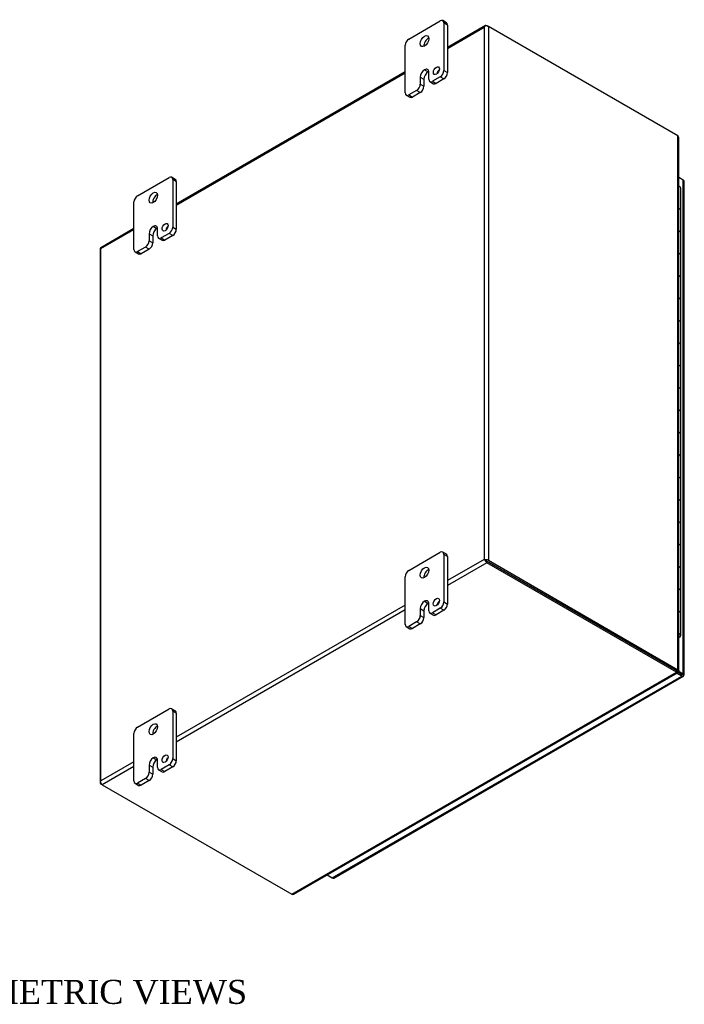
# Model space of a CAD drawing. Header units: inches. Extents: x 11 to 147, y 3 to 98.
# Tile 8 of 8: x 128 to 147, y 69 to 98. Entities that reach past the tile are written whole.
import ezdxf
from ezdxf.enums import TextEntityAlignment as Align

# ---------------------------------------------------------------- set-up
doc = ezdxf.new("R2010")
doc.units = ezdxf.units.IN
doc.header["$MEASUREMENT"] = 0
for name, color, linetype in [('COM48452', 7, 'CONTINUOUS'), ('COM71780-10', 7, 'CONTINUOUS'), ('DEFAULT', 7, 'CONTINUOUS'), ('FET07710', 7, 'CONTINUOUS'), ('HNG10620-20B', 7, 'CONTINUOUS'), ('HNG10620-20C', 7, 'CONTINUOUS'), ('HNG10620-20P', 7, 'CONTINUOUS')]:
    doc.layers.add(name, color=color, linetype=linetype)
doc.styles.add('SEACAD_TIMES_NEW_ROMAN', font='times.ttf')

msp = doc.modelspace()

# ---------------------------------------------------------------- linework, layer by layer
at = {"layer": 'COM48452', "color": 7}
for p, q in [((141.169, 98.02), (140.06, 97.38)), ((141.212, 98.016), (141.253, 97.992)), ((140.06, 97.351), (141.131, 97.969)), ((141.131, 97.969), (141.131, 82.433)), ((141.154, 98.002), (141.154, 98.002)), ((146.787, 94.797), (141.253, 97.992)), ((141.253, 97.992), (141.253, 82.41)), ((138.823, 96.666), (132.141, 92.808)), ((132.141, 92.779), (138.823, 96.637)), ((146.787, 79.214), (146.787, 94.797)), ((146.813, 79.199), (146.813, 94.742)), ((130.904, 92.094), (129.937, 91.535)), ((129.939, 91.508), (130.904, 92.064)), ((129.914, 91.496), (129.914, 75.913)), ((129.939, 75.972), (129.939, 91.508)), ((141.131, 82.433), (140.06, 81.815)), ((141.212, 82.339), (140.06, 81.674)), ((141.171, 82.41), (141.131, 82.433)), ((141.154, 82.42), (141.212, 82.386)), ((141.154, 82.42), (141.212, 82.386)), ((141.212, 82.386), (146.747, 79.191)), ((146.747, 79.191), (141.212, 82.386)), ((146.747, 79.144), (141.212, 82.339)), ((141.253, 82.41), (146.787, 79.214)), ((138.823, 81.101), (132.141, 77.243)), ((138.823, 80.96), (132.141, 77.102)), ((135.514, 72.659), (146.747, 79.144)), ((135.575, 72.665), (146.772, 79.129)), ((146.732, 79.182), (146.773, 79.159)), ((146.747, 79.191), (146.787, 79.214)), ((146.747, 79.208), (146.787, 79.184)), ((146.747, 79.191), (146.747, 79.144)), ((146.774, 79.187), (146.754, 79.198)), ((146.774, 79.187), (146.754, 79.198)), ((146.787, 79.184), (146.774, 79.187)), ((130.904, 76.529), (129.939, 75.972)), ((130.904, 76.388), (129.98, 75.854)), ((129.922, 75.935), (129.922, 75.935)), ((129.98, 75.854), (129.939, 75.878)), ((129.98, 75.854), (135.514, 72.659))]:
    msp.add_line(p, q, dxfattribs=at)
for centre, start, end in [((146.739, 94.742), 0, 48.6182), ((135.538, 72.729), 251.3818, 300)]:
    msp.add_arc(centre, 0.0739, start, end, dxfattribs=at)
for centre, major_axis, ratio, start_param, end_param in [((141.212, 97.945), (0.0432, -0.0748), 0.57735, 2.356194, 3.587154), ((141.192, 97.957), (0.0864, 0), 0.57735, 0.785398, 2.016358), ((141.192, 97.934), (0.061, 0.106), 0.577982, 1.230411, 1.570248), ((141.192, 97.934), (0.061, 0.106), 0.577982, 1.231508, 1.571345), ((130, 91.496), (0.0864, 0), 0.57735, 2.696031, 3.141593), ((129.98, 91.461), (0.0432, -0.0748), 0.57735, 3.141593, 3.587154), ((130, 91.472), (-0.0863, 0.0499), 0.000948, 0.445015, 0.784852), ((130, 91.472), (-0.0864, 0.0498), 0.000948, -0.784852, -0.445015), ((141.192, 82.398), (-0.0864, 0.0498), 0.000948, -1.124689, -0.784852), ((141.192, 82.398), (-0.0863, 0.0499), 0.000948, 0.784852, 1.124689), ((141.192, 82.375), (0.0864, 0), 0.57735, 0.785398, 2.016358), ((141.212, 82.41), (0.0432, -0.0748), 0.57735, 4.266828, 5.497787), ((141.192, 82.398), (0.0288, -0.0166), 0.000948, 0.785944, 2.356741), ((141.192, 82.398), (0.0288, -0.0166), 0.000948, 3.926445, 5.497241), ((130, 75.913), (0.0864, 0), 0.57735, 2.696031, 3.926991), ((130, 75.937), (-0.061, -0.106), 0.577982, 4.712938, 5.052774), ((130, 75.937), (-0.061, -0.106), 0.577982, 4.71184, 5.051677), ((129.98, 75.925), (0.0432, -0.0748), 0.57735, 4.266828, 5.497787)]:
    msp.add_ellipse(centre, major_axis=major_axis, ratio=ratio, start_param=start_param, end_param=end_param, dxfattribs=at)
msp.add_open_spline([(146.747, 79.191), (146.746, 79.184), (146.746, 79.181), (146.744, 79.179)], degree=3, dxfattribs=at)
for points, knots in [([(146.747, 79.191), (146.749, 79.193), (146.751, 79.194), (146.754, 79.197), (146.755, 79.198), (146.755, 79.199)], [0, 0, 0, 0, 0.25, 0.25, 0.5, 0.5, 0.5, 0.5]), ([(146.747, 79.144), (146.752, 79.138), (146.757, 79.133), (146.766, 79.128), (146.77, 79.128), (146.772, 79.129)], [0, 0, 0, 0, 0.25, 0.25, 0.5, 0.5, 0.5, 0.5]), ([(146.787, 79.214), (146.795, 79.213), (146.802, 79.211), (146.81, 79.206), (146.813, 79.202), (146.813, 79.196), (146.81, 79.193), (146.802, 79.188), (146.795, 79.185), (146.787, 79.184)], [0, 0, 0, 0, 0.25, 0.25, 0.5, 0.5, 0.75, 0.75, 1, 1, 1, 1])]:
    msp.add_open_spline(points, degree=3, knots=knots, dxfattribs=at)
at = {"layer": 'COM71780-10', "color": 7}
for p, q in [((146.942, 93.51), (146.813, 93.584)), ((146.942, 79.099), (146.942, 93.51)), ((146.967, 79.064), (146.967, 93.474)), ((146.512, 79.326), (146.512, 79.326)), ((146.535, 79.313), (146.535, 79.313)), ((146.901, 79.029), (146.75, 79.116)), ((146.775, 79.149), (146.901, 79.076)), ((146.901, 79.076), (146.775, 79.149)), ((146.792, 79.186), (146.942, 79.099)), ((146.901, 79.076), (146.901, 79.076)), ((146.901, 79.076), (146.901, 79.076)), ((146.901, 79.076), (146.942, 79.052)), ((146.959, 79.043), (146.901, 79.076)), ((146.959, 79.043), (146.901, 79.076)), ((136.694, 73.136), (146.901, 79.029)), ((136.737, 73.131), (146.944, 79.025)), ((136.542, 73.223), (136.694, 73.136))]:
    msp.add_line(p, q, dxfattribs=at)
for centre, major_axis, ratio, start_param, end_param in [((146.881, 93.474), (-0.0864, 0), 0.57735, 3.141593, 3.926991), ((146.881, 79.088), (-0.0288, 0.0166), 0.000948, 2.356741, 3.927537), ((146.881, 79.088), (-0.0288, 0.0166), 0.000948, 2.355648, 3.926445), ((146.901, 79.099), (-0.0432, 0.0748), 0.57735, 2.356194, 3.587154), ((146.881, 79.064), (-0.0864, 0), 0.57735, 2.696031, 3.926991), ((146.881, 79.088), (0.0864, -0.0498), 0.000948, -0.784852, -0.445015), ((146.881, 79.088), (0.0863, -0.0499), 0.000948, 0.445015, 0.784852), ((136.694, 73.206), (-0.0432, 0.0748), 0.57735, 2.356194, 3.141593)]:
    msp.add_ellipse(centre, major_axis=major_axis, ratio=ratio, start_param=start_param, end_param=end_param, dxfattribs=at)
at = {"layer": 'FET07710', "color": 7}
for p, q in [((138.929, 97.626), (139.848, 98.156)), ((140.029, 98.103), (139.923, 98.164)), ((139.955, 98.095), (139.955, 96.707)), ((140.06, 98.034), (139.955, 98.095)), ((140.06, 98.034), (140.06, 96.646)), ((138.823, 96.054), (138.823, 97.442)), ((139.389, 96.727), (139.389, 96.727)), ((139.389, 96.727), (139.495, 96.666)), ((139.389, 96.727), (139.495, 96.666)), ((139.495, 96.666), (139.495, 96.666)), ((139.512, 96.452), (139.512, 96.656)), ((139.955, 96.707), (140.06, 96.646)), ((139.266, 96.513), (139.266, 96.309)), ((139.266, 96.513), (139.371, 96.452)), ((139.266, 96.309), (139.371, 96.248)), ((139.371, 96.452), (139.371, 96.248)), ((139.543, 96.383), (139.649, 96.322)), ((139.848, 96.523), (139.618, 96.391)), ((139.618, 96.391), (139.724, 96.329)), ((139.954, 96.462), (139.724, 96.329)), ((139.954, 96.462), (139.848, 96.523)), ((139.159, 96.126), (138.929, 95.993)), ((139.265, 96.064), (139.035, 95.932)), ((139.265, 96.064), (139.159, 96.126)), ((138.854, 95.985), (138.96, 95.924)), ((138.929, 95.993), (139.035, 95.932)), ((131.01, 93.053), (131.929, 93.584)), ((132.11, 93.53), (132.004, 93.591)), ((132.035, 93.523), (132.035, 92.135)), ((132.141, 93.462), (132.035, 93.523)), ((132.141, 93.462), (132.141, 92.074)), ((130.904, 91.481), (130.904, 92.869)), ((131.47, 92.155), (131.469, 92.155)), ((131.469, 92.155), (131.575, 92.093)), ((131.47, 92.155), (131.575, 92.094)), ((131.575, 92.094), (131.575, 92.093)), ((131.593, 91.879), (131.593, 92.084)), ((132.035, 92.135), (132.141, 92.074)), ((131.346, 91.941), (131.346, 91.737)), ((131.346, 91.941), (131.452, 91.88)), ((131.346, 91.737), (131.452, 91.676)), ((131.452, 91.88), (131.452, 91.676)), ((131.624, 91.811), (131.73, 91.75)), ((131.929, 91.951), (131.699, 91.818)), ((131.699, 91.818), (131.805, 91.757)), ((132.035, 91.89), (131.805, 91.757)), ((132.035, 91.89), (131.929, 91.951)), ((130.935, 91.413), (131.04, 91.352)), ((131.24, 91.553), (131.01, 91.42)), ((131.01, 91.42), (131.115, 91.359)), ((131.346, 91.492), (131.115, 91.359)), ((131.346, 91.492), (131.24, 91.553)), ((138.929, 82.112), (139.848, 82.643)), ((140.029, 82.589), (139.923, 82.65)), ((139.955, 82.582), (139.955, 81.194)), ((140.06, 82.521), (139.955, 82.582)), ((140.06, 82.521), (140.06, 81.133)), ((138.823, 80.54), (138.823, 81.928)), ((139.389, 81.214), (139.389, 81.213)), ((139.389, 81.214), (139.495, 81.153)), ((139.389, 81.213), (139.495, 81.152)), ((139.495, 81.153), (139.495, 81.152)), ((139.512, 80.938), (139.512, 81.142)), ((139.955, 81.194), (140.06, 81.133)), ((139.266, 81), (139.266, 80.796)), ((139.266, 81), (139.371, 80.939)), ((139.266, 80.796), (139.371, 80.735)), ((139.371, 80.939), (139.371, 80.735)), ((139.543, 80.87), (139.649, 80.809)), ((139.848, 81.01), (139.618, 80.877)), ((139.618, 80.877), (139.724, 80.816)), ((139.954, 80.949), (139.724, 80.816)), ((139.954, 80.949), (139.848, 81.01)), ((139.159, 80.612), (138.929, 80.479)), ((138.929, 80.479), (139.035, 80.418)), ((139.265, 80.551), (139.035, 80.418)), ((139.265, 80.551), (139.159, 80.612)), ((138.854, 80.472), (138.96, 80.411)), ((131.01, 77.54), (131.929, 78.07)), ((132.11, 78.017), (132.004, 78.078)), ((132.035, 78.009), (132.035, 76.621)), ((132.141, 77.948), (132.035, 78.009)), ((132.141, 77.948), (132.141, 76.56)), ((130.904, 75.968), (130.904, 77.356)), ((131.47, 76.641), (131.469, 76.641)), ((131.469, 76.641), (131.575, 76.58)), ((131.47, 76.641), (131.575, 76.58)), ((131.575, 76.58), (131.575, 76.58)), ((131.593, 76.366), (131.593, 76.57)), ((132.035, 76.621), (132.141, 76.56)), ((131.346, 76.428), (131.346, 76.223)), ((131.346, 76.428), (131.452, 76.366)), ((131.346, 76.223), (131.452, 76.162)), ((131.452, 76.366), (131.452, 76.162)), ((131.624, 76.297), (131.73, 76.236)), ((131.929, 76.437), (131.699, 76.305)), ((131.699, 76.305), (131.805, 76.244)), ((132.035, 76.376), (131.805, 76.244)), ((132.035, 76.376), (131.929, 76.437)), ((130.935, 75.899), (131.04, 75.838)), ((131.24, 76.04), (131.01, 75.907)), ((131.01, 75.907), (131.115, 75.846)), ((131.346, 75.979), (131.115, 75.846)), ((131.346, 75.979), (131.24, 76.04))]:
    msp.add_line(p, q, dxfattribs=at)
for centre, major_axis, start_param, end_param in [((139.848, 98.034), (-0.075, -0.13), 2.356194, 3.926991), ((139.954, 97.973), (-0.075, -0.13), 2.356194, 3.141593), ((138.929, 97.503), (0.075, 0.13), 0.785398, 2.356194), ((139.495, 97.503), (0.087, 0.152), 0.649107, 2.492486), ((139.389, 96.585), (0.087, 0.151), 0.785398, 2.356194), ((139.495, 96.523), (0.087, 0.151), 0.785398, 2.356194), ((139.389, 96.585), (-0.087, -0.151), 2.356194, 3.926991), ((139.495, 96.524), (-0.087, -0.151), 3.793313, 3.926991), ((139.839, 96.641), (0.062, 0.108), 1.008936, 2.132657), ((139.848, 96.646), (-0.075, -0.13), 0.785398, 2.356194), ((139.954, 96.585), (0.075, 0.13), 3.926991, 5.497787), ((139.159, 96.248), (-0.075, -0.13), 0.785398, 2.356194), ((139.618, 96.513), (0.075, 0.13), 2.356194, 3.926991), ((139.724, 96.452), (0.075, 0.13), 3.141593, 3.926991), ((138.929, 96.115), (0.075, 0.13), 2.356194, 3.926991), ((139.265, 96.187), (0.075, 0.13), 3.926991, 5.497787), ((139.035, 96.054), (0.075, 0.13), 3.141593, 3.926991), ((131.929, 93.461), (-0.075, -0.13), 2.356194, 3.926991), ((132.035, 93.4), (-0.075, -0.13), 2.356194, 3.141593), ((131.01, 92.931), (0.075, 0.13), 0.785398, 2.356194), ((131.575, 92.931), (0.087, 0.152), 0.649107, 2.492486), ((131.469, 92.012), (0.087, 0.151), 0.785398, 2.356194), ((131.575, 91.951), (0.087, 0.151), 0.785398, 2.356194), ((131.47, 92.012), (-0.087, -0.151), 2.356194, 3.926991), ((131.575, 91.951), (-0.087, -0.151), 3.793313, 3.926991), ((131.92, 92.068), (0.063, 0.108), 1.008936, 2.132657), ((131.929, 92.073), (-0.075, -0.13), 0.785398, 2.356194), ((132.035, 92.012), (0.075, 0.13), 3.926991, 5.497787), ((131.24, 91.676), (-0.075, -0.13), 0.785398, 2.356194), ((131.699, 91.941), (0.075, 0.13), 2.356194, 3.926991), ((131.805, 91.88), (0.075, 0.13), 3.141593, 3.926991), ((131.01, 91.543), (0.075, 0.13), 2.356194, 3.926991), ((131.346, 91.615), (0.075, 0.13), 3.926991, 5.497787), ((131.115, 91.482), (0.075, 0.13), 3.141593, 3.926991), ((139.848, 82.52), (-0.075, -0.13), 2.356194, 3.926991), ((139.954, 82.459), (-0.075, -0.13), 2.356194, 3.141593), ((138.929, 81.99), (0.075, 0.13), 0.785398, 2.356194), ((139.495, 81.99), (0.088, 0.152), 0.649107, 2.492486), ((139.389, 81.071), (0.087, 0.151), 0.785398, 2.356194), ((139.495, 81.01), (0.087, 0.151), 0.785398, 2.356194), ((139.389, 81.071), (-0.087, -0.151), 2.356194, 3.926991), ((139.495, 81.01), (-0.087, -0.151), 3.793313, 3.926991), ((139.839, 81.127), (0.063, 0.108), 1.008936, 2.132657), ((139.848, 81.132), (-0.075, -0.13), 0.785398, 2.356194), ((139.954, 81.071), (0.075, 0.13), 3.926991, 5.497787), ((139.159, 80.735), (-0.075, -0.13), 0.785398, 2.356194), ((139.618, 81), (0.075, 0.13), 2.356194, 3.926991), ((139.724, 80.939), (0.075, 0.13), 3.141593, 3.926991), ((138.929, 80.602), (0.075, 0.13), 2.356194, 3.926991), ((139.265, 80.673), (0.075, 0.13), 3.926991, 5.497787), ((139.035, 80.541), (0.075, 0.13), 3.141593, 3.926991), ((131.929, 77.948), (-0.075, -0.13), 2.356194, 3.926991), ((132.035, 77.887), (-0.075, -0.13), 2.356194, 3.141593), ((131.01, 77.417), (0.075, 0.13), 0.785398, 2.356194), ((131.575, 77.417), (0.087, 0.152), 0.649107, 2.492486), ((131.469, 76.499), (0.087, 0.151), 0.785398, 2.356194), ((131.575, 76.438), (0.087, 0.151), 0.785398, 2.356194), ((131.47, 76.499), (-0.087, -0.151), 2.356194, 3.926991), ((131.575, 76.438), (-0.087, -0.151), 3.793313, 3.926991), ((131.92, 76.555), (0.062, 0.108), 1.008936, 2.132657), ((131.929, 76.56), (-0.075, -0.13), 0.785398, 2.356194), ((132.035, 76.499), (0.075, 0.13), 3.926991, 5.497787), ((131.24, 76.162), (-0.075, -0.13), 0.785398, 2.356194), ((131.699, 76.427), (0.075, 0.13), 2.356194, 3.926991), ((131.805, 76.366), (0.075, 0.13), 3.141593, 3.926991), ((131.01, 76.029), (0.075, 0.13), 2.356194, 3.926991), ((131.346, 76.101), (0.075, 0.13), 3.926991, 5.497787), ((131.115, 75.968), (0.075, 0.13), 3.141593, 3.926991)]:
    msp.add_ellipse(centre, major_axis=major_axis, ratio=0.57735, start_param=start_param, end_param=end_param, dxfattribs=at)
for centre, major_axis in [((139.389, 97.564), (0.088, 0.152)), ((139.734, 96.702), (0.062, 0.108)), ((131.469, 92.992), (0.087, 0.152)), ((131.814, 92.13), (0.062, 0.108)), ((139.389, 82.051), (0.087, 0.152)), ((139.734, 81.188), (0.063, 0.108)), ((131.469, 77.479), (0.088, 0.152)), ((131.814, 76.616), (0.062, 0.108))]:
    msp.add_ellipse(centre, major_axis=major_axis, ratio=0.57735, dxfattribs=at)
at = {"layer": 'HNG10620-20B', "color": 7}
for p, q in [((146.871, 91.967), (146.871, 92.621)), ((146.871, 90.661), (146.871, 91.314)), ((146.871, 89.355), (146.871, 90.008)), ((146.871, 88.048), (146.871, 88.701)), ((146.871, 86.742), (146.871, 87.395)), ((146.871, 85.435), (146.871, 86.089)), ((146.871, 84.129), (146.871, 84.782)), ((146.871, 82.823), (146.871, 83.476)), ((146.871, 81.516), (146.871, 82.169)), ((146.871, 80.21), (146.871, 80.863))]:
    msp.add_line(p, q, dxfattribs=at)
for centre, major_axis, start_param, end_param in [((146.748, 92.621), (-0.123, 0), 3.141593, 4.157881), ((146.748, 91.967), (-0.123, 0), 3.141593, 4.157881), ((146.748, 91.314), (-0.123, 0), 3.141593, 4.157881), ((146.748, 90.661), (-0.123, 0), 3.141593, 4.157881), ((146.748, 90.008), (-0.123, 0), 3.141593, 4.157881), ((146.748, 89.355), (-0.123, 0), 3.141593, 4.157881), ((146.748, 88.701), (-0.123, 0), 3.141593, 4.157881), ((146.748, 88.048), (-0.123, 0), 3.141593, 4.157881), ((146.748, 87.395), (-0.123, 0), 3.141593, 4.157881), ((146.748, 86.742), (-0.123, 0), 3.141593, 4.157881), ((146.748, 86.089), (-0.123, 0), 3.141593, 4.157881), ((146.748, 85.435), (-0.123, 0), 3.141593, 4.157881), ((146.748, 84.782), (-0.123, 0), 3.141593, 4.157881), ((146.748, 84.129), (-0.123, 0), 3.141593, 4.157881), ((146.748, 83.476), (-0.123, 0), 3.141593, 4.157881), ((146.748, 82.823), (-0.123, 0), 3.141593, 4.157881), ((146.748, 82.169), (-0.123, 0), 3.141593, 4.157881), ((146.748, 81.516), (-0.123, 0), 3.141593, 4.157881), ((146.748, 80.863), (-0.123, 0), 3.141593, 4.157881), ((146.748, 80.21), (-0.123, 0), 2.125304, 4.157881), ((146.748, 80.21), (-0.075, 0), 2.612966, 3.670219)]:
    msp.add_ellipse(centre, major_axis=major_axis, ratio=0.57735, start_param=start_param, end_param=end_param, dxfattribs=at)
at = {"layer": 'HNG10620-20C', "color": 7}
for p, q in [((146.871, 92.621), (146.871, 93.274)), ((146.871, 91.314), (146.871, 91.967)), ((146.871, 90.008), (146.871, 90.661)), ((146.871, 88.701), (146.871, 89.355)), ((146.871, 87.395), (146.871, 88.048)), ((146.871, 86.089), (146.871, 86.742)), ((146.871, 84.782), (146.871, 85.435)), ((146.871, 83.476), (146.871, 84.129)), ((146.871, 82.169), (146.871, 82.823)), ((146.871, 80.863), (146.871, 81.516))]:
    msp.add_line(p, q, dxfattribs=at)
for centre in [(146.748, 93.274), (146.748, 92.621), (146.748, 91.967), (146.748, 91.314), (146.748, 90.661), (146.748, 90.008), (146.748, 89.355), (146.748, 88.701), (146.748, 88.048), (146.748, 87.395), (146.748, 86.742), (146.748, 86.089), (146.748, 85.435), (146.748, 84.782), (146.748, 84.129), (146.748, 83.476), (146.748, 82.823), (146.748, 82.169), (146.748, 81.516), (146.748, 80.863)]:
    msp.add_ellipse(centre, major_axis=(0.123, 0), ratio=0.57735, start_param=0, end_param=1.016289, dxfattribs=at)
at = {"layer": 'HNG10620-20P', "color": 7}
msp.add_ellipse((146.748, 80.21), major_axis=(-0.075, 0), ratio=0.57735, start_param=2.612966, end_param=3.670219, dxfattribs=at)

# ---------------------------------------------------------------- texts
at = {"layer": 'DEFAULT', "color": 7, "style": 'SEACAD_TIMES_NEW_ROMAN'}
msp.add_text('ISOMETRIC VIEWS', height=0.7, dxfattribs=at).set_placement((124.899, 70.161), align=Align.TOP_LEFT)

doc.saveas('drawing.dxf')
